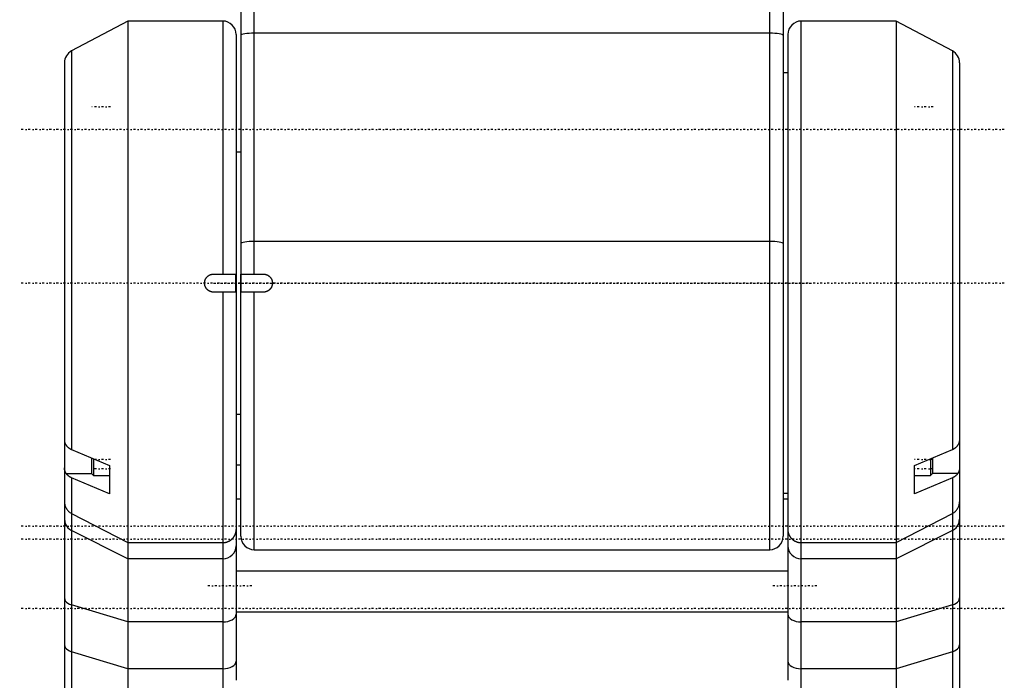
# Model space of a CAD drawing. Extents: x -109 to 109, y -1 to 737.
# Tile 3 of 10: x -109 to 109, y 232 to 378. Entities that reach past the tile are written whole.
import ezdxf

# ---------------------------------------------------------------- set-up
doc = ezdxf.new("R2010")
doc.units = 0
doc.linetypes.add('CENTER', pattern=[1.5, 0.45, -0.5, 0.05, -0.5])
doc.layers.add('AM_0', color=7, linetype='CONTINUOUS')
doc.layers.add('AM_7', color=7, linetype='CENTER')

msp = doc.modelspace()

# ---------------------------------------------------------------- linework, layer by layer
at = {"layer": 'AM_0', "color": 7, "linetype": 'CONTINUOUS'}
for p, q in [((-57, 322), (-57, 412)), ((57, 261), (57, 412)), ((-60, 403.42), (-60, 318)), ((60, 403.42), (60, 264)), ((-85, 378), (-97.41, 371.4)), ((-64, 378), (-85, 378)), ((-85, 378), (-85, 198)), ((-64, 378), (-64, 322)), ((85, 378), (64, 378)), ((64, 227.73), (64, 378)), ((97.41, 371.4), (85, 378)), ((85, 378), (85, 198)), ((-61, 375), (-61, 232.09)), ((57, 375.29), (-57, 375.29)), ((61, 375), (61, 232.09)), ((-97.41, 371.4), (-97.41, 283.16)), ((97.41, 371.4), (97.41, 283.16)), ((-99, 368.75), (-99, 207.25)), ((99, 368.75), (99, 207.25)), ((61, 366.5), (60, 366.5)), ((-60, 349), (-61, 349)), ((57, 329.23), (-57, 329.23)), ((-66, 322), (-61.18, 322)), ((-61.18, 322), (-61.18, 318)), ((-60, 264), (-60, 322)), ((-60, 322), (-55, 322)), ((-61.18, 318), (-66, 318)), ((-64, 318), (-64, 227.73)), ((-55, 318), (-60, 318)), ((-57, 261), (-57, 318)), ((-61, 291), (-60, 291)), ((-97.41, 283.16), (-89, 279.62)), ((89, 279.62), (97.41, 283.16)), ((-93, 281.3), (-93, 277.85)), ((-92.6, 281.14), (-92.6, 277.45)), ((92.6, 281.14), (92.6, 277.45)), ((93, 281.3), (93, 277.85)), ((-89, 279.62), (-89, 273.38)), ((-60, 279.68), (-61, 279.68)), ((89, 273.38), (89, 279.62)), ((-98.63, 277.87), (-93, 277.87)), ((-97.41, 276.92), (-97.41, 214.14)), ((-89, 273.38), (-97.41, 276.92)), ((-93, 277.85), (-92.6, 277.45)), ((-92.6, 277.45), (-89, 277.45)), ((89, 277.45), (92.6, 277.45)), ((97.41, 276.92), (89, 273.38)), ((92.6, 277.45), (93, 277.85)), ((98.63, 277.87), (93, 277.87)), ((97.41, 276.92), (97.41, 214.14)), ((60, 273.5), (61, 273.5)), ((-60, 272.18), (-61, 272.18)), ((61, 272.18), (60, 272.18)), ((-97.41, 269.01), (-85, 262.56)), ((85, 262.56), (97.41, 269.01)), ((-85, 258.99), (-97.41, 265.23)), ((97.41, 265.23), (85, 258.99)), ((-85, 262.56), (-64, 262.56)), ((64, 262.56), (85, 262.56)), ((-57, 261), (57, 261)), ((-64, 258.99), (-85, 258.99)), ((85, 258.99), (64, 258.99)), ((61, 256.27), (-61, 256.27)), ((-85, 245.01), (-97.41, 248.79)), ((97.41, 248.79), (85, 245.01)), ((61, 247.19), (-61, 247.19)), ((-64, 245.01), (-85, 245.01)), ((85, 245.01), (64, 245.01)), ((-85, 234.64), (-97.41, 238.42)), ((97.41, 238.42), (85, 234.64)), ((-64, 234.64), (-85, 234.64)), ((85, 234.64), (64, 234.64))]:
    msp.add_line(p, q, dxfattribs=at)
for points in [[(-57, 375.29), (-57.59, 375.28), (-58.15, 375.25), (-58.67, 375.21), (-59.12, 375.15), (-59.49, 375.08), (-59.77, 375), (-59.94, 374.91), (-60, 374.82)], [(60, 374.82), (59.94, 374.91), (59.77, 375), (59.49, 375.08), (59.12, 375.15), (58.67, 375.21), (58.15, 375.25), (57.59, 375.28), (57, 375.29)], [(-57, 329.23), (-57.59, 329.22), (-58.15, 329.19), (-58.67, 329.15), (-59.12, 329.09), (-59.49, 329.02), (-59.77, 328.94), (-59.94, 328.85), (-60, 328.76)], [(60, 328.76), (59.94, 328.85), (59.77, 328.94), (59.49, 329.02), (59.12, 329.09), (58.67, 329.15), (58.15, 329.19), (57.59, 329.22), (57, 329.23)], [(-99, 267.74), (-98.95, 267.23), (-98.81, 266.74), (-98.57, 266.28), (-98.25, 265.86), (-97.86, 265.51), (-97.41, 265.23)], [(97.41, 265.23), (97.86, 265.51), (98.25, 265.86), (98.57, 266.28), (98.81, 266.74), (98.95, 267.23), (99, 267.74)], [(-64, 258.99), (-63.41, 259.05), (-62.85, 259.21), (-62.33, 259.47), (-61.88, 259.83), (-61.51, 260.26), (-61.23, 260.75), (-61.06, 261.28), (-61, 261.83)], [(61, 261.83), (61.06, 261.28), (61.23, 260.75), (61.51, 260.26), (61.88, 259.83), (62.33, 259.47), (62.85, 259.21), (63.41, 259.05), (64, 258.99)], [(-99, 250.31), (-98.95, 250), (-98.81, 249.7), (-98.57, 249.42), (-98.25, 249.17), (-97.86, 248.96), (-97.41, 248.79)], [(97.41, 248.79), (97.86, 248.96), (98.25, 249.17), (98.57, 249.42), (98.81, 249.7), (98.95, 250), (99, 250.31)], [(-64, 245.01), (-63.41, 245.04), (-62.85, 245.14), (-62.33, 245.3), (-61.88, 245.51), (-61.51, 245.77), (-61.23, 246.07), (-61.06, 246.39), (-61, 246.73)], [(61, 246.73), (61.06, 246.39), (61.23, 246.07), (61.51, 245.77), (61.88, 245.51), (62.33, 245.3), (62.85, 245.14), (63.41, 245.04), (64, 245.01)], [(-99, 239.94), (-98.95, 239.63), (-98.81, 239.33), (-98.57, 239.05), (-98.25, 238.8), (-97.86, 238.59), (-97.41, 238.42)], [(97.41, 238.42), (97.86, 238.59), (98.25, 238.8), (98.57, 239.05), (98.81, 239.33), (98.95, 239.63), (99, 239.94)], [(-64, 234.64), (-63.41, 234.67), (-62.85, 234.77), (-62.33, 234.93), (-61.88, 235.14), (-61.51, 235.4), (-61.23, 235.7), (-61.06, 236.02), (-61, 236.36)], [(61, 236.36), (61.06, 236.02), (61.23, 235.7), (61.51, 235.4), (61.88, 235.14), (62.33, 234.93), (62.85, 234.77), (63.41, 234.67), (64, 234.64)]]:
    msp.add_lwpolyline(points, dxfattribs=at)
for points in [[(-66, 318, 0), (-66.03, 318, 0), (-66.08, 318, 0), (-66.14, 318, 0), (-66.17, 318.01, 0), (-66.2, 318.01, 0), (-66.26, 318.02, 0), (-66.31, 318.02, 0), (-66.37, 318.03, 0), (-66.43, 318.05, 0), (-66.48, 318.06, 0), (-66.51, 318.07, 0), (-66.54, 318.07, 0), (-66.6, 318.09, 0), (-66.65, 318.11, 0), (-66.71, 318.13, 0), (-66.77, 318.15, 0), (-66.82, 318.18, 0), (-66.85, 318.19, 0), (-66.87, 318.2, 0), (-66.93, 318.23, 0), (-66.98, 318.26, 0), (-67, 318.27, 0), (-67.03, 318.29, 0), (-67.08, 318.32, 0), (-67.13, 318.35, 0), (-67.15, 318.37, 0), (-67.18, 318.38, 0), (-67.22, 318.42, 0), (-67.27, 318.45, 0), (-67.31, 318.49, 0), (-67.35, 318.53, 0), (-67.39, 318.57, 0), (-67.41, 318.59, 0), (-67.43, 318.61, 0), (-67.47, 318.65, 0), (-67.51, 318.69, 0), (-67.55, 318.73, 0), (-67.58, 318.78, 0), (-67.62, 318.82, 0), (-67.63, 318.85, 0), (-67.65, 318.87, 0), (-67.68, 318.92, 0), (-67.71, 318.97, 0), (-67.74, 319.02, 0), (-67.77, 319.07, 0), (-67.8, 319.13, 0), (-67.81, 319.15, 0), (-67.82, 319.18, 0), (-67.85, 319.23, 0), (-67.87, 319.29, 0), (-67.89, 319.35, 0), (-67.91, 319.4, 0), (-67.93, 319.46, 0), (-67.93, 319.49, 0), (-67.94, 319.52, 0), (-67.95, 319.57, 0), (-67.97, 319.63, 0), (-67.98, 319.69, 0), (-67.98, 319.74, 0), (-67.99, 319.8, 0), (-67.99, 319.83, 0), (-68, 319.86, 0), (-68, 319.92, 0), (-68, 319.97, 0), (-68, 320, 0), (-68, 320.03, 0), (-68, 320.08, 0), (-68, 320.14, 0), (-67.99, 320.17, 0), (-67.99, 320.2, 0), (-67.98, 320.26, 0), (-67.98, 320.31, 0), (-67.97, 320.37, 0), (-67.95, 320.43, 0), (-67.94, 320.48, 0), (-67.93, 320.51, 0), (-67.93, 320.54, 0), (-67.91, 320.6, 0), (-67.89, 320.65, 0), (-67.87, 320.71, 0), (-67.85, 320.77, 0), (-67.82, 320.82, 0), (-67.81, 320.85, 0), (-67.8, 320.87, 0), (-67.77, 320.93, 0), (-67.74, 320.98, 0), (-67.71, 321.03, 0), (-67.68, 321.08, 0), (-67.65, 321.13, 0), (-67.63, 321.15, 0), (-67.62, 321.18, 0), (-67.58, 321.22, 0), (-67.55, 321.27, 0), (-67.51, 321.31, 0), (-67.47, 321.35, 0), (-67.43, 321.39, 0), (-67.41, 321.41, 0), (-67.39, 321.43, 0), (-67.35, 321.47, 0), (-67.31, 321.51, 0), (-67.27, 321.55, 0), (-67.22, 321.58, 0), (-67.18, 321.62, 0), (-67.15, 321.63, 0), (-67.13, 321.65, 0), (-67.08, 321.68, 0), (-67.03, 321.71, 0), (-67, 321.73, 0), (-66.98, 321.74, 0), (-66.93, 321.77, 0), (-66.87, 321.8, 0), (-66.85, 321.81, 0), (-66.82, 321.82, 0), (-66.77, 321.85, 0), (-66.71, 321.87, 0), (-66.65, 321.89, 0), (-66.6, 321.91, 0), (-66.54, 321.93, 0), (-66.51, 321.93, 0), (-66.48, 321.94, 0), (-66.43, 321.95, 0), (-66.37, 321.97, 0), (-66.31, 321.98, 0), (-66.26, 321.98, 0), (-66.2, 321.99, 0), (-66.17, 321.99, 0), (-66.14, 322, 0), (-66.08, 322, 0), (-66.03, 322, 0), (-66, 322, 0)], [(-55, 322, 0), (-54.99, 322, 0), (-54.96, 322, 0), (-54.93, 322, 0), (-54.92, 322, 0), (-54.9, 322, 0), (-54.87, 322, 0), (-54.84, 321.99, 0), (-54.82, 321.99, 0), (-54.79, 321.99, 0), (-54.76, 321.99, 0), (-54.74, 321.98, 0), (-54.73, 321.98, 0), (-54.7, 321.98, 0), (-54.67, 321.97, 0), (-54.64, 321.97, 0), (-54.62, 321.96, 0), (-54.59, 321.96, 0), (-54.57, 321.95, 0), (-54.56, 321.95, 0), (-54.53, 321.94, 0), (-54.5, 321.94, 0), (-54.49, 321.93, 0), (-54.47, 321.93, 0), (-54.44, 321.92, 0), (-54.42, 321.91, 0), (-54.4, 321.91, 0), (-54.39, 321.9, 0), (-54.36, 321.89, 0), (-54.33, 321.88, 0), (-54.3, 321.87, 0), (-54.28, 321.86, 0), (-54.25, 321.85, 0), (-54.23, 321.85, 0), (-54.22, 321.84, 0), (-54.19, 321.83, 0), (-54.17, 321.82, 0), (-54.14, 321.81, 0), (-54.11, 321.79, 0), (-54.09, 321.78, 0), (-54.07, 321.77, 0), (-54.06, 321.77, 0), (-54.03, 321.75, 0), (-54.01, 321.74, 0), (-53.98, 321.72, 0), (-53.96, 321.71, 0), (-53.93, 321.69, 0), (-53.92, 321.68, 0), (-53.91, 321.68, 0), (-53.88, 321.66, 0), (-53.86, 321.64, 0), (-53.84, 321.63, 0), (-53.81, 321.61, 0), (-53.79, 321.59, 0), (-53.78, 321.58, 0), (-53.77, 321.57, 0), (-53.74, 321.56, 0), (-53.72, 321.54, 0), (-53.7, 321.52, 0), (-53.68, 321.5, 0), (-53.66, 321.48, 0), (-53.65, 321.47, 0), (-53.64, 321.46, 0), (-53.62, 321.44, 0), (-53.6, 321.42, 0), (-53.59, 321.41, 0), (-53.58, 321.4, 0), (-53.56, 321.38, 0), (-53.54, 321.36, 0), (-53.53, 321.35, 0), (-53.52, 321.34, 0), (-53.5, 321.32, 0), (-53.48, 321.3, 0), (-53.46, 321.28, 0), (-53.44, 321.26, 0), (-53.43, 321.23, 0), (-53.42, 321.22, 0), (-53.41, 321.21, 0), (-53.39, 321.19, 0), (-53.37, 321.16, 0), (-53.36, 321.14, 0), (-53.34, 321.12, 0), (-53.32, 321.09, 0), (-53.32, 321.08, 0), (-53.31, 321.07, 0), (-53.29, 321.04, 0), (-53.28, 321.02, 0), (-53.26, 320.99, 0), (-53.25, 320.97, 0), (-53.23, 320.94, 0), (-53.23, 320.93, 0), (-53.22, 320.91, 0), (-53.21, 320.89, 0), (-53.19, 320.86, 0), (-53.18, 320.83, 0), (-53.17, 320.81, 0), (-53.16, 320.78, 0), (-53.15, 320.77, 0), (-53.15, 320.75, 0), (-53.14, 320.72, 0), (-53.13, 320.7, 0), (-53.12, 320.67, 0), (-53.11, 320.64, 0), (-53.1, 320.61, 0), (-53.09, 320.6, 0), (-53.09, 320.58, 0), (-53.08, 320.56, 0), (-53.07, 320.53, 0), (-53.07, 320.51, 0), (-53.06, 320.5, 0), (-53.06, 320.47, 0), (-53.05, 320.44, 0), (-53.05, 320.43, 0), (-53.04, 320.41, 0), (-53.04, 320.38, 0), (-53.03, 320.36, 0), (-53.03, 320.33, 0), (-53.02, 320.3, 0), (-53.02, 320.27, 0), (-53.02, 320.26, 0), (-53.01, 320.24, 0), (-53.01, 320.21, 0), (-53.01, 320.18, 0), (-53.01, 320.16, 0), (-53, 320.13, 0), (-53, 320.1, 0), (-53, 320.08, 0), (-53, 320.07, 0), (-53, 320.04, 0), (-53, 320.01, 0), (-53, 320, 0)], [(-53, 320, 0), (-53, 319.99, 0), (-53, 319.96, 0), (-53, 319.93, 0), (-53, 319.92, 0), (-53, 319.9, 0), (-53, 319.87, 0), (-53.01, 319.84, 0), (-53.01, 319.82, 0), (-53.01, 319.79, 0), (-53.01, 319.76, 0), (-53.02, 319.74, 0), (-53.02, 319.73, 0), (-53.02, 319.7, 0), (-53.03, 319.67, 0), (-53.03, 319.64, 0), (-53.04, 319.62, 0), (-53.04, 319.59, 0), (-53.05, 319.57, 0), (-53.05, 319.56, 0), (-53.06, 319.53, 0), (-53.06, 319.5, 0), (-53.07, 319.49, 0), (-53.07, 319.47, 0), (-53.08, 319.44, 0), (-53.09, 319.42, 0), (-53.09, 319.4, 0), (-53.1, 319.39, 0), (-53.11, 319.36, 0), (-53.12, 319.33, 0), (-53.13, 319.3, 0), (-53.14, 319.28, 0), (-53.15, 319.25, 0), (-53.15, 319.23, 0), (-53.16, 319.22, 0), (-53.17, 319.19, 0), (-53.18, 319.17, 0), (-53.19, 319.14, 0), (-53.21, 319.11, 0), (-53.22, 319.09, 0), (-53.23, 319.07, 0), (-53.23, 319.06, 0), (-53.25, 319.03, 0), (-53.26, 319.01, 0), (-53.28, 318.98, 0), (-53.29, 318.96, 0), (-53.31, 318.93, 0), (-53.32, 318.92, 0), (-53.32, 318.91, 0), (-53.34, 318.88, 0), (-53.36, 318.86, 0), (-53.37, 318.84, 0), (-53.39, 318.81, 0), (-53.41, 318.79, 0), (-53.42, 318.78, 0), (-53.43, 318.77, 0), (-53.44, 318.74, 0), (-53.46, 318.72, 0), (-53.48, 318.7, 0), (-53.5, 318.68, 0), (-53.52, 318.66, 0), (-53.53, 318.65, 0), (-53.54, 318.64, 0), (-53.56, 318.62, 0), (-53.58, 318.6, 0), (-53.59, 318.59, 0), (-53.6, 318.58, 0), (-53.62, 318.56, 0), (-53.64, 318.54, 0), (-53.65, 318.53, 0), (-53.66, 318.52, 0), (-53.68, 318.5, 0), (-53.7, 318.48, 0), (-53.72, 318.46, 0), (-53.74, 318.44, 0), (-53.77, 318.43, 0), (-53.78, 318.42, 0), (-53.79, 318.41, 0), (-53.81, 318.39, 0), (-53.84, 318.37, 0), (-53.86, 318.36, 0), (-53.88, 318.34, 0), (-53.91, 318.32, 0), (-53.92, 318.32, 0), (-53.93, 318.31, 0), (-53.96, 318.29, 0), (-53.98, 318.28, 0), (-54.01, 318.26, 0), (-54.03, 318.25, 0), (-54.06, 318.23, 0), (-54.07, 318.23, 0), (-54.09, 318.22, 0), (-54.11, 318.21, 0), (-54.14, 318.19, 0), (-54.17, 318.18, 0), (-54.19, 318.17, 0), (-54.22, 318.16, 0), (-54.23, 318.15, 0), (-54.25, 318.15, 0), (-54.28, 318.14, 0), (-54.3, 318.13, 0), (-54.33, 318.12, 0), (-54.36, 318.11, 0), (-54.39, 318.1, 0), (-54.4, 318.09, 0), (-54.42, 318.09, 0), (-54.44, 318.08, 0), (-54.47, 318.07, 0), (-54.49, 318.07, 0), (-54.5, 318.06, 0), (-54.53, 318.06, 0), (-54.56, 318.05, 0), (-54.57, 318.05, 0), (-54.59, 318.04, 0), (-54.62, 318.04, 0), (-54.64, 318.03, 0), (-54.67, 318.03, 0), (-54.7, 318.02, 0), (-54.73, 318.02, 0), (-54.74, 318.02, 0), (-54.76, 318.01, 0), (-54.79, 318.01, 0), (-54.82, 318.01, 0), (-54.84, 318.01, 0), (-54.87, 318, 0), (-54.9, 318, 0), (-54.92, 318, 0), (-54.93, 318, 0), (-54.96, 318, 0), (-54.99, 318, 0), (-55, 318, 0)], [(-99, 285.09, 0), (-99, 285.06, 0), (-99, 285.01, 0), (-98.99, 284.96, 0), (-98.99, 284.93, 0), (-98.98, 284.9, 0), (-98.97, 284.85, 0), (-98.96, 284.79, 0), (-98.94, 284.73, 0), (-98.92, 284.67, 0), (-98.9, 284.61, 0), (-98.89, 284.58, 0), (-98.88, 284.55, 0), (-98.85, 284.49, 0), (-98.82, 284.43, 0), (-98.79, 284.37, 0), (-98.75, 284.31, 0), (-98.72, 284.25, 0), (-98.7, 284.21, 0), (-98.68, 284.18, 0), (-98.63, 284.12, 0), (-98.59, 284.06, 0), (-98.57, 284.03, 0)], [(-98.57, 284.03, 0), (-98.54, 284, 0), (-98.49, 283.94, 0), (-98.44, 283.88, 0), (-98.41, 283.85, 0), (-98.39, 283.82, 0), (-98.33, 283.76, 0), (-98.27, 283.71, 0), (-98.21, 283.66, 0), (-98.16, 283.61, 0), (-98.1, 283.56, 0), (-98.07, 283.54, 0), (-98.03, 283.51, 0), (-97.97, 283.47, 0), (-97.9, 283.42, 0), (-97.83, 283.38, 0), (-97.76, 283.33, 0), (-97.68, 283.29, 0), (-97.64, 283.27, 0), (-97.6, 283.25, 0), (-97.53, 283.21, 0), (-97.45, 283.18, 0), (-97.41, 283.16, 0)], [(97.41, 283.16, 0), (97.45, 283.18, 0), (97.53, 283.21, 0), (97.6, 283.25, 0), (97.64, 283.27, 0), (97.68, 283.29, 0), (97.76, 283.33, 0), (97.83, 283.38, 0), (97.9, 283.42, 0), (97.97, 283.47, 0), (98.03, 283.51, 0), (98.07, 283.54, 0), (98.1, 283.56, 0), (98.16, 283.61, 0), (98.21, 283.66, 0), (98.27, 283.71, 0), (98.33, 283.76, 0), (98.39, 283.82, 0), (98.41, 283.85, 0), (98.44, 283.88, 0), (98.49, 283.94, 0), (98.54, 284, 0), (98.57, 284.03, 0)], [(98.57, 284.03, 0), (98.59, 284.06, 0), (98.63, 284.12, 0), (98.68, 284.18, 0), (98.7, 284.21, 0), (98.72, 284.25, 0), (98.75, 284.31, 0), (98.79, 284.37, 0), (98.82, 284.43, 0), (98.85, 284.49, 0), (98.88, 284.55, 0), (98.89, 284.58, 0), (98.9, 284.61, 0), (98.92, 284.67, 0), (98.94, 284.73, 0), (98.96, 284.79, 0), (98.97, 284.85, 0), (98.98, 284.9, 0), (98.99, 284.93, 0), (98.99, 284.96, 0), (99, 285.01, 0), (99, 285.06, 0), (99, 285.09, 0)], [(-98.63, 277.87, 0), (-98.65, 277.9, 0), (-98.69, 277.96, 0), (-98.73, 278.02, 0), (-98.74, 278.05, 0), (-98.76, 278.08, 0), (-98.79, 278.15, 0), (-98.82, 278.21, 0), (-98.85, 278.28, 0), (-98.87, 278.35, 0), (-98.9, 278.42, 0), (-98.91, 278.45, 0), (-98.92, 278.49, 0), (-98.94, 278.56, 0), (-98.95, 278.63, 0), (-98.97, 278.71, 0), (-98.98, 278.78, 0), (-98.99, 278.86, 0), (-98.99, 278.89, 0), (-98.99, 278.93, 0), (-99, 279.01, 0), (-99, 279.09, 0), (-99, 279.13, 0)], [(99, 279.13, 0), (99, 279.09, 0), (99, 279.01, 0), (98.99, 278.93, 0), (98.99, 278.89, 0), (98.99, 278.86, 0), (98.98, 278.78, 0), (98.97, 278.71, 0), (98.95, 278.63, 0), (98.94, 278.56, 0), (98.92, 278.49, 0), (98.91, 278.45, 0), (98.9, 278.42, 0), (98.87, 278.35, 0), (98.85, 278.28, 0), (98.82, 278.21, 0), (98.79, 278.15, 0), (98.76, 278.08, 0), (98.74, 278.05, 0), (98.73, 278.02, 0), (98.69, 277.96, 0), (98.65, 277.9, 0), (98.63, 277.87, 0)], [(-97.41, 276.92, 0), (-97.45, 276.93, 0), (-97.54, 276.97, 0), (-97.62, 277.01, 0), (-97.66, 277.04, 0), (-97.7, 277.06, 0), (-97.78, 277.1, 0), (-97.86, 277.15, 0), (-97.94, 277.2, 0), (-98.01, 277.25, 0), (-98.08, 277.3, 0), (-98.11, 277.32, 0), (-98.14, 277.35, 0), (-98.21, 277.4, 0), (-98.27, 277.46, 0), (-98.33, 277.52, 0), (-98.39, 277.58, 0), (-98.45, 277.64, 0), (-98.48, 277.67, 0), (-98.5, 277.71, 0), (-98.56, 277.77, 0), (-98.61, 277.84, 0), (-98.63, 277.87, 0)], [(98.63, 277.87, 0), (98.61, 277.84, 0), (98.56, 277.77, 0), (98.5, 277.71, 0), (98.48, 277.67, 0), (98.45, 277.64, 0), (98.39, 277.58, 0), (98.33, 277.52, 0), (98.27, 277.46, 0), (98.21, 277.4, 0), (98.14, 277.35, 0), (98.11, 277.32, 0), (98.08, 277.3, 0), (98.01, 277.25, 0), (97.94, 277.2, 0), (97.86, 277.15, 0), (97.78, 277.1, 0), (97.7, 277.06, 0), (97.66, 277.04, 0), (97.62, 277.01, 0), (97.54, 276.97, 0), (97.45, 276.93, 0), (97.41, 276.92, 0)], [(-99, 271.61, 0), (-99, 271.52, 0), (-98.99, 271.34, 0), (-98.97, 271.17, 0), (-98.95, 271.08, 0), (-98.93, 271, 0), (-98.89, 270.82, 0), (-98.84, 270.66, 0), (-98.77, 270.49, 0), (-98.7, 270.33, 0), (-98.62, 270.17, 0), (-98.57, 270.1, 0), (-98.52, 270.02, 0), (-98.42, 269.88, 0), (-98.31, 269.74, 0), (-98.19, 269.6, 0), (-98.07, 269.48, 0), (-97.93, 269.36, 0), (-97.86, 269.3, 0), (-97.79, 269.25, 0), (-97.64, 269.15, 0), (-97.49, 269.06, 0), (-97.41, 269.01, 0)], [(97.41, 269.01, 0), (97.49, 269.06, 0), (97.64, 269.15, 0), (97.79, 269.25, 0), (97.86, 269.3, 0), (97.93, 269.36, 0), (98.07, 269.48, 0), (98.19, 269.6, 0), (98.31, 269.74, 0), (98.42, 269.88, 0), (98.52, 270.02, 0), (98.57, 270.1, 0), (98.62, 270.17, 0), (98.7, 270.33, 0), (98.77, 270.49, 0), (98.84, 270.66, 0), (98.89, 270.82, 0), (98.93, 271, 0), (98.95, 271.08, 0), (98.97, 271.17, 0), (98.99, 271.34, 0), (99, 271.52, 0), (99, 271.61, 0)], [(-64, 262.56, 0), (-63.98, 262.56, 0), (-63.93, 262.56, 0), (-63.89, 262.56, 0), (-63.87, 262.57, 0), (-63.85, 262.57, 0), (-63.8, 262.57, 0), (-63.76, 262.57, 0), (-63.72, 262.58, 0), (-63.67, 262.58, 0), (-63.63, 262.59, 0), (-63.61, 262.59, 0), (-63.59, 262.59, 0), (-63.54, 262.6, 0), (-63.5, 262.6, 0), (-63.46, 262.61, 0), (-63.41, 262.62, 0), (-63.37, 262.63, 0), (-63.35, 262.63, 0), (-63.33, 262.64, 0), (-63.29, 262.65, 0), (-63.24, 262.66, 0), (-63.22, 262.66, 0), (-63.2, 262.67, 0), (-63.16, 262.68, 0), (-63.12, 262.69, 0), (-63.1, 262.7, 0), (-63.08, 262.71, 0), (-63.03, 262.72, 0), (-62.99, 262.73, 0), (-62.95, 262.75, 0), (-62.91, 262.76, 0), (-62.87, 262.78, 0), (-62.85, 262.79, 0), (-62.83, 262.79, 0), (-62.79, 262.81, 0), (-62.75, 262.83, 0), (-62.71, 262.85, 0), (-62.67, 262.87, 0), (-62.63, 262.89, 0), (-62.61, 262.9, 0), (-62.59, 262.91, 0), (-62.55, 262.93, 0), (-62.52, 262.95, 0), (-62.48, 262.97, 0), (-62.44, 262.99, 0), (-62.4, 263.01, 0), (-62.39, 263.02, 0), (-62.37, 263.03, 0), (-62.33, 263.06, 0), (-62.29, 263.08, 0), (-62.26, 263.11, 0), (-62.22, 263.13, 0), (-62.19, 263.16, 0), (-62.17, 263.17, 0), (-62.15, 263.18, 0), (-62.12, 263.21, 0), (-62.09, 263.24, 0), (-62.05, 263.26, 0), (-62.02, 263.29, 0), (-61.99, 263.32, 0), (-61.97, 263.33, 0), (-61.95, 263.35, 0), (-61.92, 263.38, 0), (-61.89, 263.41, 0), (-61.88, 263.42, 0), (-61.86, 263.44, 0), (-61.83, 263.47, 0), (-61.8, 263.5, 0), (-61.79, 263.52, 0), (-61.77, 263.53, 0), (-61.74, 263.56, 0), (-61.71, 263.6, 0), (-61.69, 263.63, 0), (-61.66, 263.66, 0), (-61.63, 263.7, 0), (-61.62, 263.71, 0), (-61.6, 263.73, 0), (-61.58, 263.76, 0), (-61.55, 263.8, 0), (-61.53, 263.83, 0), (-61.5, 263.87, 0), (-61.48, 263.9, 0), (-61.47, 263.92, 0), (-61.46, 263.94, 0), (-61.43, 263.98, 0), (-61.41, 264.01, 0), (-61.39, 264.05, 0), (-61.37, 264.09, 0), (-61.35, 264.12, 0), (-61.34, 264.14, 0), (-61.33, 264.16, 0), (-61.31, 264.2, 0), (-61.29, 264.24, 0), (-61.27, 264.28, 0), (-61.25, 264.32, 0), (-61.24, 264.35, 0), (-61.23, 264.37, 0), (-61.22, 264.39, 0), (-61.2, 264.43, 0), (-61.19, 264.47, 0), (-61.17, 264.51, 0), (-61.16, 264.55, 0), (-61.14, 264.59, 0), (-61.14, 264.61, 0), (-61.13, 264.64, 0), (-61.12, 264.68, 0), (-61.11, 264.72, 0), (-61.1, 264.74, 0), (-61.1, 264.76, 0), (-61.09, 264.8, 0), (-61.08, 264.84, 0), (-61.07, 264.86, 0), (-61.07, 264.88, 0), (-61.06, 264.92, 0), (-61.05, 264.97, 0), (-61.04, 265.01, 0), (-61.03, 265.05, 0), (-61.03, 265.09, 0), (-61.03, 265.11, 0), (-61.02, 265.13, 0), (-61.02, 265.18, 0), (-61.01, 265.22, 0), (-61.01, 265.26, 0), (-61.01, 265.3, 0), (-61, 265.35, 0), (-61, 265.37, 0), (-61, 265.39, 0), (-61, 265.43, 0), (-61, 265.47, 0), (-61, 265.49, 0)], [(61, 265.49, 0), (61, 265.47, 0), (61, 265.43, 0), (61, 265.39, 0), (61, 265.37, 0), (61, 265.35, 0), (61.01, 265.3, 0), (61.01, 265.26, 0), (61.01, 265.22, 0), (61.02, 265.18, 0), (61.02, 265.13, 0), (61.03, 265.11, 0), (61.03, 265.09, 0), (61.03, 265.05, 0), (61.04, 265.01, 0), (61.05, 264.97, 0), (61.06, 264.92, 0), (61.07, 264.88, 0), (61.07, 264.86, 0), (61.08, 264.84, 0), (61.09, 264.8, 0), (61.1, 264.76, 0), (61.1, 264.74, 0), (61.11, 264.72, 0), (61.12, 264.68, 0), (61.13, 264.64, 0), (61.14, 264.61, 0), (61.14, 264.59, 0), (61.16, 264.55, 0), (61.17, 264.51, 0), (61.19, 264.47, 0), (61.2, 264.43, 0), (61.22, 264.39, 0), (61.23, 264.37, 0), (61.24, 264.35, 0), (61.25, 264.32, 0), (61.27, 264.28, 0), (61.29, 264.24, 0), (61.31, 264.2, 0), (61.33, 264.16, 0), (61.34, 264.14, 0), (61.35, 264.12, 0), (61.37, 264.09, 0), (61.39, 264.05, 0), (61.41, 264.01, 0), (61.43, 263.98, 0), (61.46, 263.94, 0), (61.47, 263.92, 0), (61.48, 263.9, 0), (61.5, 263.87, 0), (61.53, 263.83, 0), (61.55, 263.8, 0), (61.58, 263.76, 0), (61.6, 263.73, 0), (61.62, 263.71, 0), (61.63, 263.7, 0), (61.66, 263.66, 0), (61.69, 263.63, 0), (61.71, 263.6, 0), (61.74, 263.56, 0), (61.77, 263.53, 0), (61.79, 263.52, 0), (61.8, 263.5, 0), (61.83, 263.47, 0), (61.86, 263.44, 0), (61.88, 263.42, 0), (61.89, 263.41, 0), (61.92, 263.38, 0), (61.95, 263.35, 0), (61.97, 263.33, 0), (61.99, 263.32, 0), (62.02, 263.29, 0), (62.05, 263.26, 0), (62.09, 263.24, 0), (62.12, 263.21, 0), (62.15, 263.18, 0), (62.17, 263.17, 0), (62.19, 263.16, 0), (62.22, 263.13, 0), (62.26, 263.11, 0), (62.29, 263.08, 0), (62.33, 263.06, 0), (62.37, 263.03, 0), (62.39, 263.02, 0), (62.4, 263.01, 0), (62.44, 262.99, 0), (62.48, 262.97, 0), (62.52, 262.95, 0), (62.55, 262.93, 0), (62.59, 262.91, 0), (62.61, 262.9, 0), (62.63, 262.89, 0), (62.67, 262.87, 0), (62.71, 262.85, 0), (62.75, 262.83, 0), (62.79, 262.81, 0), (62.83, 262.79, 0), (62.85, 262.79, 0), (62.87, 262.78, 0), (62.91, 262.76, 0), (62.95, 262.75, 0), (62.99, 262.73, 0), (63.03, 262.72, 0), (63.08, 262.71, 0), (63.1, 262.7, 0), (63.12, 262.69, 0), (63.16, 262.68, 0), (63.2, 262.67, 0), (63.22, 262.66, 0), (63.24, 262.66, 0), (63.29, 262.65, 0), (63.33, 262.64, 0), (63.35, 262.63, 0), (63.37, 262.63, 0), (63.41, 262.62, 0), (63.46, 262.61, 0), (63.5, 262.6, 0), (63.54, 262.6, 0), (63.59, 262.59, 0), (63.61, 262.59, 0), (63.63, 262.59, 0), (63.67, 262.58, 0), (63.72, 262.58, 0), (63.76, 262.57, 0), (63.8, 262.57, 0), (63.85, 262.57, 0), (63.87, 262.57, 0), (63.89, 262.56, 0), (63.93, 262.56, 0), (63.98, 262.56, 0), (64, 262.56, 0)]]:
    msp.add_polyline3d(points, dxfattribs=at)
for centre, start, end in [((-64, 375), 0, 90), ((64, 375), 90, 180), ((-96, 368.75), 118, 180), ((96, 368.75), 0, 62), ((-57, 264), 180, 270), ((57, 264), 270, 0)]:
    msp.add_arc(centre, 3, start, end, dxfattribs=at)
at = {"layer": 'AM_7', "color": 4, "linetype": 'CENTER'}
for p, q in [((-88.8, 359.04), (-93.2, 359.04)), ((93.2, 359.04), (88.8, 359.04)), ((108.9, 354), (-108.9, 354)), ((108.9, 320), (-108.9, 320)), ((-66, 320), (66, 320)), ((-88.8, 280.95), (-93.2, 280.95)), ((-88.8, 278.87), (-93.2, 278.87)), ((93.2, 280.95), (88.8, 280.95)), ((93.2, 278.87), (88.8, 278.87)), ((108.9, 266.21), (-108.9, 266.21)), ((108.9, 263.31), (-108.9, 263.31)), ((-57.55, 253), (-67.45, 253)), ((67.45, 253), (57.55, 253)), ((108.9, 248), (-108.9, 248))]:
    msp.add_line(p, q, dxfattribs=at)

doc.saveas('drawing.dxf')
